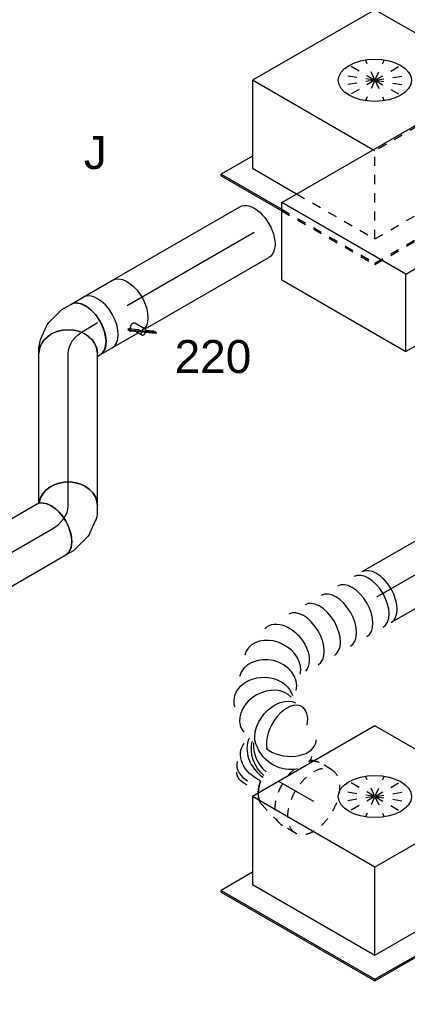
# Model space of a CAD drawing. Extents: x -257677 to 221252, y -185516 to 120782.
# Tile 159 of 171: x -41667 to -40607, y -7060 to -4366. Entities that reach past the tile are written whole.
import ezdxf
from ezdxf.enums import TextEntityAlignment as Align
from ezdxf.lldxf.tags import DXFTag

# ---------------------------------------------------------------- set-up
doc = ezdxf.new("R2010")
doc.units = 0
doc.header["$LTSCALE"] = 50
doc.linetypes.add('STREEPJES', pattern=[0.1, 0.05, -0.05])
doc.layers.get('0').update_dxf_attribs({"linetype": 'CONTINUOUS'})
for name, color, linetype in [('WL570---_TOEVOER', 3, 'CONTINUOUS'), ('WL570---_TOEVOER_HL', 8, 'CONTINUOUS'), ('WL570---_TOEVOER_RST', 2, 'CONTINUOUS'), ('WL570---_TOEVOER_RST_HL', 1, 'CONTINUOUS'), ('WL5911--_D', 2, 'CONTINUOUS'), ('WM570---_TOEVOER_PR', 1, 'CONTINUOUS'), ('WM570---_TOEVOER_RST_PR', 1, 'CONTINUOUS')]:
    doc.layers.add(name, color=color, linetype=linetype)
doc.styles.add('BURO-018', font='ARIAL.TTF', dxfattribs={"height": 63})
doc.styles.add('BURO-025', font='ARIAL.TTF', dxfattribs={"height": 125})
tags = doc.linetypes.add('CENTER2', pattern=[28.575, 19.05, -3.175, 3.175, -3.175]).pattern_tags.tags
tags[10:11] = [DXFTag(74, 4), DXFTag(75, 0), DXFTag(340, '0'), DXFTag(46, 1.0), DXFTag(50, 0.0), DXFTag(44, 0.0), DXFTag(45, 0.0)]
tags[8:9] = [DXFTag(74, 4), DXFTag(75, 0), DXFTag(340, '0'), DXFTag(46, 1.0), DXFTag(50, 0.0), DXFTag(44, 0.0), DXFTag(45, 0.0)]
tags[6:7] = [DXFTag(74, 4), DXFTag(75, 0), DXFTag(340, '0'), DXFTag(46, 1.0), DXFTag(50, 0.0), DXFTag(44, 0.0), DXFTag(45, 0.0)]
tags[4:5] = [DXFTag(74, 4), DXFTag(75, 0), DXFTag(340, '0'), DXFTag(46, 1.0), DXFTag(50, 0.0), DXFTag(44, 0.0), DXFTag(45, 0.0)]

# ---------------------------------------------------------------- blocks, each defined once
blk = doc.blocks.new('*U1317')
at = {"color": 0, "ltscale": 10}
for p, q in [((0, 80, 9847.6), (401.4, 80, 9847.6)), ((10.5, -80, 9847.6), (401.4, -80, 9847.6))]:
    blk.add_line(p, q, dxfattribs=at)
at = {"color": 0, "ltscale": 10, "extrusion": (-3.41963e-17, 8.3842e-17, -1)}
blk.add_ellipse((401.4, 0, 9847.6), major_axis=(0, 80), ratio=0.57735, start_param=0, end_param=3.141593, dxfattribs=at)
at = {"layer": 'WL570---_TOEVOER_HL', "linetype": 'CENTER2'}
blk.add_line((0, 0, 9847.6), (401.4, 0, 9847.6), dxfattribs=at)
at = {"layer": 'WM570---_TOEVOER_PR', "color": 1, "style": 'BURO-018'}
blk.add_attdef('POSNR', text='', height=90, dxfattribs=at).set_placement((0, 0), align=Align.MIDDLE)
blk = doc.blocks.new('*U1318')
at = {"color": 2, "ltscale": 10}
for p, q in [((-46.7, 80, 9814.5), (46.7, 80, 9814.5)), ((40.8, -51.6, 9814.5), (57.3, -80.1, 9814.5)), ((-46.7, -80, 9814.5), (35.2, -80, 9814.5)), ((16.9, -56.3, 9814.5), (14.8, -57.9, 9814.5)), ((14.8, -57.9, 9814.5), (19.2, -65.4, 9814.5)), ((40.9, -73.2, 9814.5), (16.9, -56.3, 9814.5)), ((21.2, -63.8, 9814.5), (16.9, -56.3, 9814.5)), ((19.2, -65.4, 9814.5), (21.2, -63.8, 9814.5)), ((43.2, -82.3, 9814.5), (19.2, -65.4, 9814.5)), ((44.8, -80.3, 9814.5), (21.2, -63.8, 9814.5)), ((24, -60.7, 9814.5), (24.6, -61.7, 9814.5)), ((31.9, -74.4, 9814.5), (35.2, -80, 9814.5)), ((35.2, -80, 9814.5), (40.7, -89.6, 9814.5)), ((40.9, -73.2, 9814.5), (45.3, -80.7, 9814.5)), ((43.2, -82.3, 9814.5), (45.3, -80.7, 9814.5)), ((45.3, -80.7, 9814.5), (44.8, -80.3, 9814.5)), ((78.8, -104.3, 9814.5), (45.3, -80.7, 9814.5)), ((76.8, -105.9, 9814.5), (43.2, -82.3, 9814.5)), ((74.4, -96.7, 9814.5), (57, -84.5, 9814.5)), ((78.8, -104.3, 9814.5), (74.4, -96.7, 9814.5)), ((76.8, -105.9, 9814.5), (78.8, -104.3, 9814.5))]:
    blk.add_line(p, q, dxfattribs=at)
for centre, major_axis, start_param, end_param in [((-46.7, 0, 9814.5), (0, 80), 3.141593, 6.283185), ((49, -84.9, 9814.5), (-8.26, -4.77), 3.141593, 6.283185), ((49, -84.9, 9814.5), (-8.26, -4.77), 0, 3.141593)]:
    blk.add_ellipse(centre, major_axis=major_axis, ratio=0.57735, start_param=start_param, end_param=end_param, dxfattribs=at)
at = {"color": 2, "ltscale": 10, "extrusion": (4.80741e-17, -2.77556e-17, -1)}
blk.add_ellipse((46.7, 0, 9814.5), major_axis=(0, 80), ratio=0.57735, start_param=0, end_param=2.934912, dxfattribs=at)
at = {"color": 2, "ltscale": 10}
blk.add_spline([(24.1, -60.7, 9814.5), (23.9, -60.2, 9814.5), (23.9, -59.6, 9814.5), (23.9, -59, 9814.5), (24.1, -58.4, 9814.5), (24.3, -57.7, 9814.5), (24.6, -57.1, 9814.5), (25, -56.4, 9814.5), (25.4, -55.7, 9814.5), (25.9, -55, 9814.5), (26.5, -54.3, 9814.5), (27.2, -53.7, 9814.5), (27.9, -53, 9814.5), (28.6, -52.4, 9814.5), (29.4, -51.9, 9814.5), (30.2, -51.3, 9814.5), (31, -50.9, 9814.5), (31.9, -50.5, 9814.5), (32.8, -50.1, 9814.5), (33.6, -49.8, 9814.5), (34.5, -49.6, 9814.5), (35.3, -49.5, 9814.5), (36.1, -49.4, 9814.5), (36.9, -49.4, 9814.5), (37.6, -49.5, 9814.5), (38.3, -49.7, 9814.5), (39, -50, 9814.5), (39.5, -50.3, 9814.5), (40, -50.7, 9814.5), (40.5, -51.1, 9814.5), (40.8, -51.6, 9814.5)], degree=3, dxfattribs=at)
at = {"layer": 'WL570---_TOEVOER', "color": 1, "style": 'BURO-018'}
blk.add_attdef('I', text='', height=90, dxfattribs=at).set_placement((0, 0), align=Align.MIDDLE)
at = {"layer": 'WM570---_TOEVOER_PR', "color": 1, "style": 'BURO-018'}
blk.add_attdef('POSNR', text='', height=90, dxfattribs=at).set_placement((0, 0), align=Align.MIDDLE)
blk = doc.blocks.new('*U1319')
at = {"color": 0, "ltscale": 10}
for p, q in [((0, 80, 9754.1), (38.8, 80, 9754.1)), ((0, -80, 9754.1), (38.8, -80, 9754.1))]:
    blk.add_line(p, q, dxfattribs=at)
blk.add_ellipse((0, 0, 9754.1), major_axis=(0, 80), ratio=0.57735, start_param=3.141593, end_param=6.283185, dxfattribs=at)
at = {"layer": 'WL570---_TOEVOER_HL', "linetype": 'CENTER2'}
blk.add_line((0, 0, 9754.1), (38.8, 0, 9754.1), dxfattribs=at)
at = {"layer": 'WM570---_TOEVOER_PR', "color": 1, "style": 'BURO-018'}
blk.add_attdef('POSNR', text='', height=90, dxfattribs=at).set_placement((0, 0), align=Align.MIDDLE)
blk = doc.blocks.new('*U1320')
at = {"color": 0, "ltscale": 10}
for p, q in [((4.8, 80, 5333.7), (5157.2, 80, 5333.7)), ((4.8, -80, 5333.7), (5157.2, -80, 5333.7))]:
    blk.add_line(p, q, dxfattribs=at)
at = {"color": 0, "ltscale": 10, "extrusion": (-4.90704e-17, 2.83308e-17, -1)}
blk.add_ellipse((5157.2, 0, 5333.7), major_axis=(0, 80), ratio=0.57735, start_param=0, end_param=3.141593, dxfattribs=at)
at = {"layer": 'WL570---_TOEVOER_HL', "linetype": 'CENTER2'}
blk.add_line((0, 0, 5333.7), (5157.2, 0, 5333.7), dxfattribs=at)
at = {"layer": 'WM570---_TOEVOER_PR', "color": 1, "style": 'BURO-018'}
blk.add_attdef('POSNR', text='', height=90, dxfattribs=at).set_placement((0, 0), align=Align.MIDDLE)
blk = doc.blocks.new('*U1492')
at = {"color": 2, "ltscale": 10}
for p, q in [((-432.7, -226.3, 10191.6), (-65.3, 410.1, 10191.6)), ((326.6, 410.1, 10191.6), (-65.3, 410.1, 10191.6)), ((-40.8, -226.3, 10191.6), (326.6, 410.1, 10191.6)), ((326.6, 410.1, 10191.6), (415.6, 255.9, 10191.6)), ((421.6, 206.9, 10191.6), (395.7, 162.1, 10191.6)), ((326.4, 42, 10191.6), (298.4, -6.4, 10191.6)), ((229.1, -126.5, 10191.6), (203.2, -171.4, 10191.6)), ((-40.8, -226.3, 10191.6), (-432.7, -226.3, 10191.6)), ((-326.6, -410.1, 10191.6), (-432.7, -226.3, 10191.6)), ((65.3, -410.1, 10191.6), (-40.8, -226.3, 10191.6)), ((133.8, -291.4, 10191.6), (65.3, -410.1, 10191.6)), ((-326.6, -410.1, 10191.6), (65.3, -410.1, 10191.6))]:
    blk.add_line(p, q, dxfattribs=at)
at = {"color": 8, "linetype": 'STREEPJES', "ltscale": 10}
for p, q in [((415.6, 255.9, 10191.6), (432.7, 226.3, 10191.6)), ((432.7, 226.3, 10191.6), (421.6, 206.9, 10191.6)), ((395.7, 162.1, 10191.6), (326.4, 42, 10191.6)), ((298.4, -6.4, 10191.6), (229.1, -126.5, 10191.6)), ((203.2, -171.4, 10191.6), (133.8, -291.4, 10191.6))]:
    blk.add_line(p, q, dxfattribs=at)
at = {"layer": 'WL5911--_D', "color": 2, "style": 'BURO-025'}
blk.add_attdef('POSNR', text='', height=125, dxfattribs=at).set_placement((0, 0), align=Align.MIDDLE)
blk = doc.blocks.new('*U1509')
at = {"color": 8, "linetype": 'STREEPJES', "ltscale": 10}
blk.add_ellipse((483, 302.8, 8692.6), major_axis=(69.3, 40), ratio=0.57735, start_param=5.494037, end_param=6.116426, dxfattribs=at)
at = {"color": 0, "ltscale": 10, "extrusion": (-1.03585e-16, -4.2938e-18, -1)}
for centre, major_axis, ratio, start_param, end_param in [((421.1, 225.5, 8692.6), (42.5, -68.5), 0.75429, 2.993282, 3.289903), ((421.1, 225.5, 8692.6), (42.5, -68.5), 0.75429, 3.846893, 5.600783), ((478.4, 237.5, 8692.6), (-42.5, 68.5), 0.75429, 1.468918, 3.289903), ((451.1, 231.8, 8692.6), (9.3, 79.5), 0.810658, 1.003638, 2.331672), ((501.4, 264, 8692.6), (-68.9, 40.6), 0.571328, 2.26384, 3.141593), ((409.2, 173.4, 8692.6), (75.3, 28.8), 0.657654, 0.185345, 3.03683), ((409.4, 91.8, 8692.6), (-71.1, 38.8), 0.806733, 2.927808, 6.069401), ((288, 0, 8692.6), (13.4, -79.5), 0.660855, 6.171984, 9.313577)]:
    blk.add_ellipse(centre, major_axis=major_axis, ratio=ratio, start_param=start_param, end_param=end_param, dxfattribs=at)
at = {"color": 0, "ltscale": 10}
for centre, major_axis, ratio, start_param, end_param in [((483, 302.8, 8692.6), (69.3, 40), 0.57735, 5.012316, 5.494037), ((403.2, 208.7, 8692.6), (-62.8, 50.4), 0.646185, 4.015351, 6.189991), ((460.3, 230.7, 8692.6), (9.8, -80.2), 0.801693, 0.39035, 1.997681), ((403.2, 208.7, 8692.6), (-62.8, 50.4), 0.646185, 6.189991, 6.37638), ((441, 233, 8692.6), (-9.8, 80.2), 0.801693, 3.848363, 4.985844), ((494.8, 252.7, 8692.6), (62.8, -50.4), 0.646185, 0.093194, 0.987093), ((395.9, 196.4, 8692.6), (69.3, 40), 0.57735, 2.148457, 3.141593), ((395.9, 196.4, 8692.6), (69.3, 40), 0.57735, 3.141593, 5.716386), ((494.8, 252.7, 8692.6), (62.8, -50.4), 0.646185, 6.189991, 6.37638), ((418.5, 129.4, 8692.6), (80.8, -1.2), 0.768086, 6.111746, 6.454624), ((375.2, 56, 8692.6), (57.8, -55.3), 0.80853, 3.141593, 6.283185), ((418.5, 129.4, 8692.6), (80.8, -1.2), 0.768086, 3.313032, 6.111746), ((0, 0, 8692.6), (0, -80), 0.57735, 3.141593, 6.283185), ((25.6, 0, 8692.6), (0, -80), 0.57735, 3.141593, 6.283185), ((76.8, 0, 8692.6), (0, -80), 0.57735, 3.141593, 6.283185), ((128.1, 0, 8692.6), (0, -80), 0.57735, 3.141593, 6.283185), ((179.3, 0, 8692.6), (0, -80), 0.57735, 3.141593, 6.283185), ((230.5, 0, 8692.6), (0, -80), 0.57735, 3.141593, 6.283185), ((338.4, 17.5, 8692.6), (-43.8, 68), 0.772491, 0.184211, 2.957382), ((338.4, 17.5, 8692.6), (-43.8, 68), 0.772491, 2.957382, 3.325803)]:
    blk.add_ellipse(centre, major_axis=major_axis, ratio=ratio, start_param=start_param, end_param=end_param, dxfattribs=at)
at = {"layer": 'WM570---_TOEVOER_PR', "color": 1, "style": 'BURO-018'}
blk.add_attdef('POSNR', text='', height=90, dxfattribs=at).set_placement((0, 0), align=Align.MIDDLE)
blk = doc.blocks.new('*U1510')
at = {"color": 0, "ltscale": 10}
for p, q in [((0, 80, 9237.8), (771.1, 80, 9237.8)), ((0, -80, 9237.8), (771.1, -80, 9237.8))]:
    blk.add_line(p, q, dxfattribs=at)
at = {"color": 0, "ltscale": 10, "extrusion": (-1.03585e-16, -4.2938e-18, -1)}
blk.add_ellipse((0, 0, 9237.8), major_axis=(0, -80), ratio=0.57735, start_param=0, end_param=3.141593, dxfattribs=at)
at = {"color": 0, "ltscale": 10}
blk.add_ellipse((771.1, 0, 9237.8), major_axis=(0, -80), ratio=0.57735, start_param=3.141593, end_param=6.283185, dxfattribs=at)
at = {"layer": 'WL570---_TOEVOER_HL', "linetype": 'CENTER2'}
blk.add_line((0, 0, 9237.8), (771.1, 0, 9237.8), dxfattribs=at)
at = {"layer": 'WM570---_TOEVOER_PR', "color": 1, "style": 'BURO-018'}
blk.add_attdef('POSNR', text='', height=90, dxfattribs=at).set_placement((0, 0), align=Align.MIDDLE)
blk = doc.blocks.new('*U1511')
at = {"color": 8, "linetype": 'STREEPJES', "ltscale": 10}
for p, q in [((-40.4, 100, 8242.8), (0, 100, 8242.8)), ((9.6, 98.6, 8242.8), (77.2, 78.9, 8242.8)), ((-40.4, -100, 8242.8), (0, -100, 8242.8)), ((9.6, -98.6, 8242.8), (13.5, -97.5, 8242.8))]:
    blk.add_line(p, q, dxfattribs=at)
at = {"color": 0, "ltscale": 10}
blk.add_line((13.5, -97.5, 8242.8), (24.9, -94.1, 8242.8), dxfattribs=at)
at = {"color": 8, "linetype": 'STREEPJES', "ltscale": 10, "extrusion": (-1.38778e-17, -8.01234e-18, -1)}
for centre, major_axis, start_param, end_param in [((-40.4, 0, 8242.8), (0, 100), 0, 6.280044), ((0, 0, 8242.8), (0, 100), 0, 1.810949), ((0, 0, 8242.8), (0, 100), 0, 1.810949), ((0, 0, 8242.8), (0, 100), 0, 1.810949), ((69.6, 0, 8242.8), (0, 80), 0.166759, 0.789148), ((69.6, 0, 8242.8), (0, 80), 0.166759, 0.789148), ((0, 0, 8242.8), (0, 100), 2.90144, 3.141593), ((0, 0, 8242.8), (0, 100), 2.90144, 3.141593), ((0, 0, 8242.8), (0, 100), 2.90144, 3.141593)]:
    blk.add_ellipse(centre, major_axis=major_axis, ratio=0.57735, start_param=start_param, end_param=end_param, dxfattribs=at)
at = {"color": 0, "ltscale": 10, "extrusion": (-1.38778e-17, -8.01234e-18, -1)}
for centre, major_axis, start_param, end_param in [((69.6, 0, 8242.8), (0, 80), 0.789148, 1.27087), ((69.6, 0, 8242.8), (0, 80), 0.789148, 1.27087), ((0, 0, 8242.8), (0, 100), 1.810949, 2.078505), ((0, 0, 8242.8), (0, 100), 1.810949, 2.078505), ((0, 0, 8242.8), (0, 100), 1.810949, 2.078505), ((0, 0, 8242.8), (0, 100), 2.692902, 2.90144), ((0, 0, 8242.8), (0, 100), 2.692902, 2.90144), ((0, 0, 8242.8), (0, 100), 2.692902, 2.90144)]:
    blk.add_ellipse(centre, major_axis=major_axis, ratio=0.57735, start_param=start_param, end_param=end_param, dxfattribs=at)
at = {"layer": 'WL570---_TOEVOER_RST_HL', "linetype": 'CENTER2'}
for p, q in [((0, 0, 8242.8), (69.6, 0, 8242.8)), ((-40.4, 0, 8242.8), (0, 0, 8242.8))]:
    blk.add_line(p, q, dxfattribs=at)
blk.add_circle((69.6, 0, 8242.8), 0.075, dxfattribs=at)
at = {"layer": 'WM570---_TOEVOER_RST_PR', "color": 1, "style": 'BURO-018'}
blk.add_attdef('POSNR', text='', height=90, dxfattribs=at).set_placement((0, 0), align=Align.MIDDLE)
blk = doc.blocks.new('*U1550')
at = {"color": 0, "ltscale": 10}
for p, q in [((-54.1, 80, 9018.6), (-47.5, 80, 9018.6)), ((-47.5, 80, 9018.6), (-44.9, 80.7, 9018.6)), ((79.3, -22.7, 9018.6), (88.4, -6.9, 9018.6)), ((32.9, -61.2, 9018.6), (64, -39.3, 9018.6)), ((-54.1, -80, 9018.6), (-30.8, -80, 9018.6)), ((-22.1, -78.8, 9018.6), (18.4, -68, 9018.6))]:
    blk.add_line(p, q, dxfattribs=at)
at = {"color": 0, "ltscale": 10, "extrusion": (-3.41963e-17, 8.3842e-17, -1)}
for centre, major_axis, ratio, start_param, end_param in [((19.1, 33.1, 9018.6), (-69.3, 40), 0.816497, 0.140807, 3.141593), ((-8.1, 7.7, 9018.6), (34.1, -73), 0.750739, 6.150885, 6.415485)]:
    blk.add_ellipse(centre, major_axis=major_axis, ratio=ratio, start_param=start_param, end_param=end_param, dxfattribs=at)
at = {"color": 0, "ltscale": 10}
for centre, major_axis, ratio, start_param, end_param in [((-54.1, 0, 9018.6), (0, 80), 0.57735, 3.141593, 6.283185), ((13.1, 22.6, 9018.6), (-59.5, 54.4), 0.803023, 2.966153, 3.317032), ((-36.9, 0, 9018.6), (10.5, -79.7), 0.646887, 6.198226, 6.368145)]:
    blk.add_ellipse(centre, major_axis=major_axis, ratio=ratio, start_param=start_param, end_param=end_param, dxfattribs=at)
at = {"layer": 'WL570---_TOEVOER_HL', "linetype": 'CENTER2'}
blk.add_ellipse((-119.5, 113.2, 9018.6), major_axis=(138.6, -80), ratio=0.57735, start_param=5.497787, end_param=6.283185, dxfattribs=at)
at = {"layer": 'WM570---_TOEVOER_PR', "color": 1, "style": 'BURO-018'}
blk.add_attdef('POSNR', text='', height=90, dxfattribs=at).set_placement((0, 0), align=Align.MIDDLE)
blk = doc.blocks.new('*U1551')
at = {"color": 0, "ltscale": 10}
for p, q in [((8.4, 80, 9072.8), (416.4, 80, 9072.8)), ((0, -80, 9072.8), (416.4, -80, 9072.8))]:
    blk.add_line(p, q, dxfattribs=at)
blk.add_ellipse((0, 0, 9072.8), major_axis=(0, 80), ratio=0.816497, start_param=3.141593, end_param=6.142378, dxfattribs=at)
at = {"color": 0, "ltscale": 10, "extrusion": (-1.65249e-32, -8.11156e-17, -1)}
blk.add_ellipse((416.4, 0, 9072.8), major_axis=(0, 80), ratio=0.816497, start_param=0, end_param=3.141593, dxfattribs=at)
at = {"layer": 'WL570---_TOEVOER_HL', "linetype": 'CENTER2'}
blk.add_line((0, 0, 9072.8), (416.4, 0, 9072.8), dxfattribs=at)
at = {"layer": 'WM570---_TOEVOER_PR', "color": 1, "style": 'BURO-018'}
blk.add_attdef('POSNR', text='', height=90, dxfattribs=at).set_placement((0, 0), align=Align.MIDDLE)
blk = doc.blocks.new('*U1552')
at = {"color": 0, "ltscale": 10}
for p, q in [((-38.3, 80, 9715.8), (-20, 80, 9715.8)), ((2.1, 75.1, 9715.8), (36.6, 59.1, 9715.8)), ((49.7, 50, 9715.8), (79.3, 20.3, 9715.8)), ((84.7, 13.3, 9715.8), (96.3, -6.9, 9715.8)), ((-46.7, -80, 9715.8), (-45.6, -81.1, 9715.8)), ((-45.6, -81.1, 9715.8), (-42.2, -86.9, 9715.8))]:
    blk.add_line(p, q, dxfattribs=at)
for centre, major_axis, ratio, start_param, end_param in [((-38.3, 0, 9715.8), (0, 80), 0.816497, 3.141593, 6.283185), ((-26.1, 0, 9715.8), (-17.4, -78.8), 0.803023, 2.966153, 3.317032), ((18.5, -32, 9715.8), (63.8, 48.9), 0.646887, 6.198226, 6.368145)]:
    blk.add_ellipse(centre, major_axis=major_axis, ratio=ratio, start_param=start_param, end_param=end_param, dxfattribs=at)
at = {"color": 0, "ltscale": 10, "extrusion": (-2.46519e-32, -8.11156e-17, -1)}
blk.add_ellipse((-2.6, -10.9, 9715.8), major_axis=(46.1, 66), ratio=0.750739, start_param=6.150885, end_param=6.415485, dxfattribs=at)
at = {"color": 0, "ltscale": 10, "extrusion": (-1.84889e-32, -8.11156e-17, -1)}
blk.add_ellipse((27.1, -46.9, 9715.8), major_axis=(69.3, 40), ratio=0.57735, start_param=0, end_param=3.141593, dxfattribs=at)
at = {"layer": 'WL570---_TOEVOER_HL', "linetype": 'CENTER2', "extrusion": (-1.65249e-32, -8.11156e-17, -1)}
blk.add_ellipse((-38.3, -160.1, 9715.8), major_axis=(0, -160.1), ratio=0.57735, start_param=3.141593, end_param=3.926991, dxfattribs=at)
at = {"layer": 'WM570---_TOEVOER_PR', "color": 1, "style": 'BURO-018'}
blk.add_attdef('POSNR', text='', height=90, dxfattribs=at).set_placement((0, 0), align=Align.MIDDLE)
blk = doc.blocks.new('*U1614')
at = {"color": 0, "ltscale": 10}
for p, q in [((-225.4, 278.6, 10861.9), (-345.8, 70, 10861.9)), ((160.8, 278.6, 10861.9), (-225.4, 278.6, 10861.9)), ((-35.3, -50.6, 10861.9), (-225.4, 278.6, 10861.9)), ((350.9, -50.6, 10861.9), (160.8, 278.6, 10861.9)), ((-430.7, 95.5, 10861.9), (-428.7, 99, 10861.9)), ((-430.7, 95.5, 10861.9), (-334.9, -70.4, 10861.9)), ((-329, 99, 10861.9), (-428.7, 99, 10861.9)), ((-428.7, 99, 10861.9), (-332.9, -66.9, 10861.9)), ((-345.8, 70, 10861.9), (-276.2, -50.6, 10861.9))]:
    blk.add_line(p, q, dxfattribs=at)
at = {"color": 8, "linetype": 'STREEPJES', "ltscale": 10}
for p, q in [((64.3, 111.4, 10861.9), (-11.9, 172.6, 10861.9)), ((64.3, 111.4, 10861.9), (23.5, 182.1, 10861.9)), ((64.3, 111.4, 10861.9), (69.8, 172.6, 10861.9)), ((64.3, 111.4, 10861.9), (-26.8, 146.7, 10861.9)), ((64.3, 111.4, 10861.9), (114.6, 146.7, 10861.9)), ((64.3, 111.4, 10861.9), (-17.4, 111.4, 10861.9)), ((64.3, 111.4, 10861.9), (14, 76, 10861.9)), ((64.3, 111.4, 10861.9), (58.8, 50.1, 10861.9)), ((64.3, 111.4, 10861.9), (105.1, 40.7, 10861.9)), ((64.3, 111.4, 10861.9), (140.5, 50.1, 10861.9)), ((64.3, 111.4, 10861.9), (155.4, 76, 10861.9)), ((64.3, 111.4, 10861.9), (145.9, 111.4, 10861.9)), ((-276.2, -50.6, 10861.9), (-152.7, -264.5, 10861.9)), ((-32.3, -55.9, 10861.9), (-35.3, -50.6, 10861.9)), ((354, -55.9, 10861.9), (350.9, -50.6, 10861.9)), ((-334.9, -70.4, 10861.9), (-187.8, -325.3, 10861.9)), ((-332.9, -66.9, 10861.9), (-185.8, -321.7, 10861.9)), ((-152.7, -264.5, 10861.9), (-32.3, -55.9, 10861.9)), ((354, -55.9, 10861.9), (-32.3, -55.9, 10861.9)), ((233.5, -264.5, 10861.9), (354, -55.9, 10861.9)), ((300.1, -321.7, 10861.9), (250.3, -235.5, 10861.9)), ((-152.7, -264.5, 10861.9), (233.5, -264.5, 10861.9)), ((-185.8, -321.7, 10861.9), (-187.8, -325.3, 10861.9)), ((-185.8, -321.7, 10861.9), (300.1, -321.7, 10861.9)), ((298, -325.3, 10861.9), (300.1, -321.7, 10861.9)), ((-187.8, -325.3, 10861.9), (298, -325.3, 10861.9))]:
    blk.add_line(p, q, dxfattribs=at)
at = {"color": 0, "ltscale": 10}
blk.add_ellipse((64.3, 111.4, 10861.9), major_axis=(86.6, -50), ratio=0.57735, dxfattribs=at)
at = {"layer": 'WL570---_TOEVOER_RST_HL', "linetype": 'CENTER2'}
blk.add_circle((0, 0, 10861.9), 0.075, dxfattribs=at)
at = {"layer": 'WL570---_TOEVOER_RST', "color": 1, "style": 'BURO-018'}
for tag in ['MC', 'Q']:
    blk.add_attdef(tag, text='', height=90, dxfattribs=at).set_placement((0, 0), align=Align.MIDDLE)
at = {"layer": 'WM570---_TOEVOER_RST_PR', "color": 1, "style": 'BURO-018'}
blk.add_attdef('POSNR', text='', height=90, dxfattribs=at).set_placement((0, 0), align=Align.MIDDLE)
blk = doc.blocks.new('*U1617')
at = {"color": 0, "ltscale": 10}
for p, q in [((-225.4, 278.6, 8090.6), (-345.8, 70, 8090.6)), ((160.8, 278.6, 8090.6), (-225.4, 278.6, 8090.6)), ((-32.3, -55.9, 8090.6), (-225.4, 278.6, 8090.6)), ((354, -55.9, 8090.6), (160.8, 278.6, 8090.6)), ((-430.7, 95.5, 8090.6), (-428.7, 99, 8090.6)), ((-430.7, 95.5, 8090.6), (-187.8, -325.3, 8090.6)), ((-329, 99, 8090.6), (-428.7, 99, 8090.6)), ((-428.7, 99, 8090.6), (-185.8, -321.7, 8090.6)), ((-345.8, 70, 8090.6), (-152.7, -264.5, 8090.6)), ((-152.7, -264.5, 8090.6), (-32.3, -55.9, 8090.6)), ((354, -55.9, 8090.6), (-32.3, -55.9, 8090.6)), ((233.5, -264.5, 8090.6), (354, -55.9, 8090.6)), ((300.1, -321.7, 8090.6), (250.3, -235.5, 8090.6)), ((-152.7, -264.5, 8090.6), (233.5, -264.5, 8090.6)), ((-185.8, -321.7, 8090.6), (-187.8, -325.3, 8090.6)), ((-185.8, -321.7, 8090.6), (300.1, -321.7, 8090.6)), ((298, -325.3, 8090.6), (300.1, -321.7, 8090.6)), ((-187.8, -325.3, 8090.6), (298, -325.3, 8090.6))]:
    blk.add_line(p, q, dxfattribs=at)
at = {"color": 8, "linetype": 'STREEPJES', "ltscale": 10}
for q in [(-11.9, 172.6, 8090.6), (23.5, 182.1, 8090.6), (69.8, 172.6, 8090.6), (-26.8, 146.7, 8090.6), (114.6, 146.7, 8090.6), (-17.4, 111.4, 8090.6), (14, 76, 8090.6), (58.8, 50.1, 8090.6), (105.1, 40.7, 8090.6), (140.5, 50.1, 8090.6), (155.4, 76, 8090.6), (145.9, 111.4, 8090.6)]:
    blk.add_line((64.3, 111.4, 8090.6), q, dxfattribs=at)
at = {"color": 0, "ltscale": 10}
blk.add_ellipse((64.3, 111.4, 8090.6), major_axis=(86.6, -50), ratio=0.57735, dxfattribs=at)
at = {"layer": 'WL570---_TOEVOER_RST_HL', "linetype": 'CENTER2'}
blk.add_circle((0, 0, 8090.6), 0.075, dxfattribs=at)
at = {"layer": 'WL570---_TOEVOER_RST', "color": 1, "style": 'BURO-018'}
for tag in ['MC', 'Q']:
    blk.add_attdef(tag, text='', height=90, dxfattribs=at).set_placement((0, 0), align=Align.MIDDLE)
at = {"layer": 'WM570---_TOEVOER_RST_PR', "color": 1, "style": 'BURO-018'}
blk.add_attdef('POSNR', text='', height=90, dxfattribs=at).set_placement((0, 0), align=Align.MIDDLE)

msp = doc.modelspace()

# ---------------------------------------------------------------- block references
at = {"layer": 'WL570---_TOEVOER'}
for name, p, rotation in [('*U1317', (-41372.55582, -5148.17552, -9847.57593), 29.99999999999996), ('*U1318', (-41413.03768, -5171.54773, -9814.52263), 30.00000000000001), ('*U1552', (-41533.96599, -5241.36572, -9715.78508), 90), ('*U1319', (-41487.08481, -5214.29886, -9754.06341), 30.00000000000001), ('*U1551', (-41533.96599, -5696.03889, -9072.78012), 90), ('*U1510', (-40023.08212, -5560.98464, -9237.79491), 210), ('*U1550', (-41533.96599, -5734.31721, -9018.6464), 29.99999999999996), ('*U1320', (-46047.12208, -8339.9891, -5333.66988), 30.00000000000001), ('*U1509', (-40690.84621, -5946.51842, -8692.56781), 210)]:
    msp.add_blockref(name, p, dxfattribs=dict(at, rotation=rotation))
at = {"layer": 'WL570---_TOEVOER_RST'}
ref = msp.add_blockref('*U1614', (-40695.27547, -4660.5723, -10861.91054), dxfattribs=dict(at, rotation=29.99999999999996))
ref.add_attrib('Q', '220', dxfattribs={"color": 1, "height": 90, "style": 'BURO-018'}).set_placement((-41138.06938, -5287.72543), align=Align.MIDDLE)
ref.add_attrib('MC', 'J', dxfattribs={"color": 1, "height": 90, "style": 'BURO-018'}).set_placement((-41459.80296, -4730.46651), align=Align.MIDDLE)
ref = msp.add_blockref('*U1617', (-40695.27547, -6620.16409, -8090.62925), dxfattribs=dict(at, rotation=29.99999999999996))
ref.add_attrib('Q', '220', dxfattribs={"color": 1, "height": 90, "style": 'BURO-018'}).set_placement((-40252.48155, -7247.31722), align=Align.MIDDLE)
ref.add_attrib('MC', 'J', dxfattribs={"color": 1, "height": 90, "style": 'BURO-018'}).set_placement((-39930.74797, -6690.05831), align=Align.MIDDLE)
at = {"layer": 'WL570---_TOEVOER_RST', "rotation": 150}
msp.add_blockref('*U1511', (-40897.50801, -6485.03391, -8242.76105), dxfattribs=at)
at = {"layer": 'WL5911--_D', "rotation": 329.9999999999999}
msp.add_blockref('*U1492', (-40462.24953, -4886.54881, -10191.59121), dxfattribs=at)

doc.saveas('drawing.dxf')
